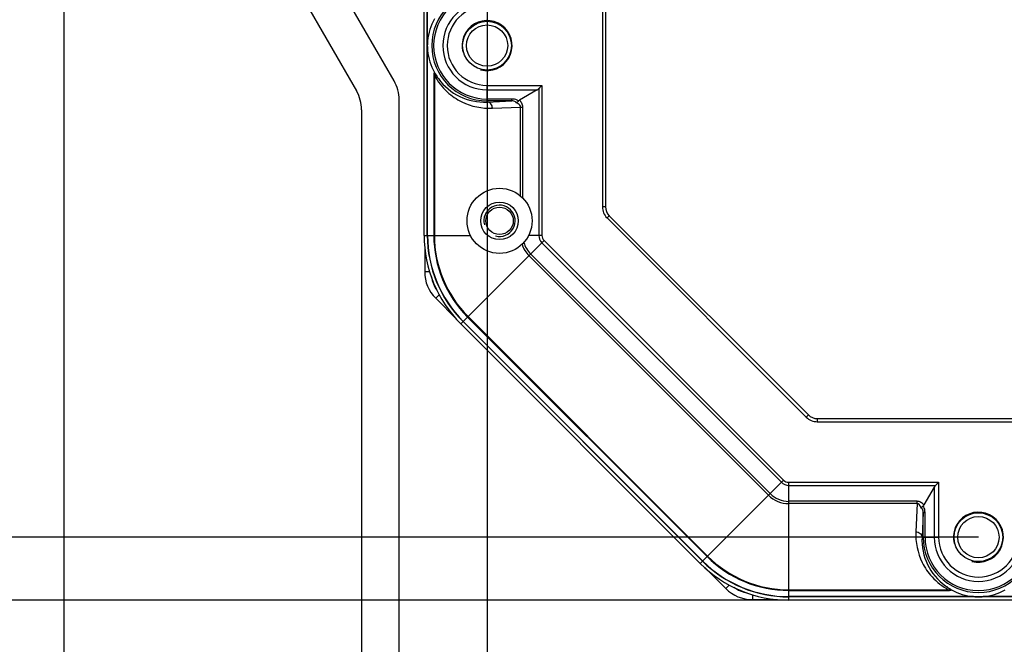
# Model space of a CAD drawing. Header units: millimetres. Extents: x 0 to 420, y 0 to 297.
# Tile 6 of 50: x 63 to 94, y 170 to 190. Entities that reach past the tile are written whole.
import ezdxf

# ---------------------------------------------------------------- set-up
doc = ezdxf.new("R2010")
doc.units = ezdxf.units.MM
doc.header["$LTSCALE"] = 23.1
doc.layers.get('0').update_dxf_attribs({"linetype": 'CONTINUOUS'})
doc.layers.add('02___PRT_ALL_AXES', color=7, linetype='CONTINUOUS')
doc.layers.add('DIM_PILOTEES', color=7, linetype='CONTINUOUS')
doc.styles.get("Standard").update_dxf_attribs({"font": 'txt', "width": 0.7})
doc.dimstyles.new('DIMSTYLE_1', dxfattribs={"dimtxt": 2.5, "dimasz": 3.5, "dimexe": 2, "dimexo": 0, "dimtad": 1, "dimlfac": 2.5, "dimdsep": 46, "dimtxsty": 'Standard', "dimblk": '_FILLED', "dimblk1": '_FILLED', "dimblk2": '_FILLED', "dimcen": 0.09, "dimazin": 2, "dimtp": 0.5, "dimtm": 0.5, "dimtfac": 1, "dimtofl": 0, "dimtmove": 0, "dimatfit": 3, "dimldrblk": '_FILLED', "dimfxl": 0, "dimtolj": 1, "dimarcsym": 0})
doc.dimstyles.new('DIMSTYLE_2', dxfattribs={"dimtxt": 2.5, "dimasz": 3.5, "dimexe": 2, "dimexo": 0, "dimtad": 1, "dimdec": 1, "dimlfac": 2.5, "dimdsep": 46, "dimtxsty": 'Standard', "dimblk": '_FILLED', "dimblk1": '_FILLED', "dimblk2": '_FILLED', "dimcen": 0.09, "dimazin": 2, "dimtp": 0.5, "dimtm": 0.5, "dimtfac": 1, "dimtdec": 1, "dimtofl": 0, "dimtmove": 0, "dimatfit": 3, "dimldrblk": '_FILLED', "dimfxl": 0, "dimtolj": 1, "dimarcsym": 0})

# ---------------------------------------------------------------- blocks, each defined once
blk = doc.blocks.new('_FILLED')
at = {"color": 0, "linetype": 'ByBlock'}
blk.add_solid([(0, 0), (-1, 0.1429), (-1, -0.1429)], dxfattribs=at)
blk = doc.blocks.new('*D1')
at = {"layer": 'DIM_PILOTEES', "color": 2, "linetype": 'Continuous'}
for p, q in [((63.929, 210.222), (63.929, 113.282)), ((170.409, 210.222), (170.409, 113.282)), ((63.929, 115.282), (117.169, 115.282)), ((170.409, 115.282), (117.169, 115.282))]:
    blk.add_line(p, q, dxfattribs=at)
at = {"layer": 'DIM_PILOTEES', "color": 2, "linetype": 'Continuous', "xscale": 3.5, "yscale": 3.5, "zscale": 3.5, "rotation": 180}
blk.add_blockref('_FILLED', (63.929, 115.282), dxfattribs=at)
at = {"layer": 'DIM_PILOTEES', "color": 2, "linetype": 'Continuous', "xscale": 3.5, "yscale": 3.5, "zscale": 3.5}
blk.add_blockref('_FILLED', (170.409, 115.282), dxfattribs=at)
at = {"layer": 'DIM_PILOTEES', "color": 2, "linetype": 'Continuous', "insert": (117.169, 118.407), "char_height": 2.5, "width": 13.92857, "attachment_point": 2, "line_spacing_factor": 0.9}
blk.add_mtext('{\\ftxt;\\W0.0001;\\H0.0001;\\~}{\\ftxt;\\W3.7142857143;\\H2.5; }{\\ftxt;\\W0.0001;\\H0.0001;\\~}', dxfattribs=at)
blk = doc.blocks.new('*D2')
at = {"layer": 'DIM_PILOTEES', "color": 2, "linetype": 'Continuous'}
for p, q in [((87.106, 254.508), (51.496, 254.508)), ((53.496, 254.508), (53.496, 212.788)), ((53.496, 171.068), (53.496, 212.788)), ((87.106, 171.068), (51.496, 171.068))]:
    blk.add_line(p, q, dxfattribs=at)
at = {"layer": 'DIM_PILOTEES', "color": 2, "linetype": 'Continuous', "xscale": 3.5, "yscale": 3.5, "zscale": 3.5}
for p, rotation in [((53.496, 254.508), 90), ((53.496, 171.068), 270)]:
    blk.add_blockref('_FILLED', p, dxfattribs=dict(at, rotation=rotation))
at = {"layer": 'DIM_PILOTEES', "color": 2, "linetype": 'Continuous', "insert": (50.371, 212.788), "char_height": 2.5, "width": 13.92857, "attachment_point": 2, "rotation": 90, "line_spacing_factor": 0.9}
blk.add_mtext('{\\ftxt;\\W0.0001;\\H0.0001;\\~}{\\ftxt;\\W3.7142857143;\\H2.5; }{\\ftxt;\\W0.0001;\\H0.0001;\\~}', dxfattribs=at)
blk = doc.blocks.new('*D3')
at = {"layer": 'DIM_PILOTEES', "color": 2, "linetype": 'Continuous'}
for p, q in [((87.106, 254.508), (43.828, 254.508)), ((45.828, 254.508), (45.828, 198.448)), ((45.828, 142.388), (45.828, 198.448)), ((77.049, 142.388), (43.828, 142.388))]:
    blk.add_line(p, q, dxfattribs=at)
at = {"layer": 'DIM_PILOTEES', "color": 2, "linetype": 'Continuous', "xscale": 3.5, "yscale": 3.5, "zscale": 3.5}
for p, rotation in [((45.828, 254.508), 90), ((45.828, 142.388), 270)]:
    blk.add_blockref('_FILLED', p, dxfattribs=dict(at, rotation=rotation))
at = {"layer": 'DIM_PILOTEES', "color": 2, "linetype": 'Continuous', "insert": (42.703, 198.448), "char_height": 2.5, "width": 13.66071, "attachment_point": 2, "rotation": 90, "line_spacing_factor": 0.9}
blk.add_mtext('{\\ftxt;\\W0.0001;\\H0.0001;\\~}{\\ftxt;\\W3.6428571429;\\H2.5; }{\\ftxt;\\W0.0001;\\H0.0001;\\~}', dxfattribs=at)
blk = doc.blocks.new('*D6')
at = {"layer": 'DIM_PILOTEES', "color": 2, "linetype": 'Continuous'}
for p, q in [((77.46, 236.788), (77.46, 129.632)), ((156.878, 236.788), (156.878, 129.632)), ((77.46, 131.632), (117.169, 131.632)), ((156.878, 131.632), (117.169, 131.632))]:
    blk.add_line(p, q, dxfattribs=at)
at = {"layer": 'DIM_PILOTEES', "color": 2, "linetype": 'Continuous', "xscale": 3.5, "yscale": 3.5, "zscale": 3.5, "rotation": 180}
blk.add_blockref('_FILLED', (77.46, 131.632), dxfattribs=at)
at = {"layer": 'DIM_PILOTEES', "color": 2, "linetype": 'Continuous', "xscale": 3.5, "yscale": 3.5, "zscale": 3.5}
blk.add_blockref('_FILLED', (156.878, 131.632), dxfattribs=at)
at = {"layer": 'DIM_PILOTEES', "color": 2, "linetype": 'Continuous', "insert": (117.169, 134.757), "char_height": 2.5, "width": 12.85714, "attachment_point": 2, "line_spacing_factor": 0.9}
blk.add_mtext('{\\ftxt;\\W0.0001;\\H0.0001;\\~}{\\ftxt;\\W3.4285714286;\\H2.5; }{\\ftxt;\\W0.0001;\\H0.0001;\\~}', dxfattribs=at)
blk = doc.blocks.new('*D7')
at = {"layer": 'DIM_PILOTEES', "color": 2, "linetype": 'Continuous'}
for p, q in [((93.169, 252.497), (59.64, 252.497)), ((61.64, 252.497), (61.64, 212.788)), ((61.64, 173.079), (61.64, 212.788)), ((93.169, 173.079), (59.64, 173.079))]:
    blk.add_line(p, q, dxfattribs=at)
at = {"layer": 'DIM_PILOTEES', "color": 2, "linetype": 'Continuous', "xscale": 3.5, "yscale": 3.5, "zscale": 3.5}
for p, rotation in [((61.64, 252.497), 90), ((61.64, 173.079), 270)]:
    blk.add_blockref('_FILLED', p, dxfattribs=dict(at, rotation=rotation))
at = {"layer": 'DIM_PILOTEES', "color": 2, "linetype": 'Continuous', "insert": (58.515, 212.788), "char_height": 2.5, "width": 12.85714, "attachment_point": 2, "rotation": 90, "line_spacing_factor": 0.9}
blk.add_mtext('{\\ftxt;\\W0.0001;\\H0.0001;\\~}{\\ftxt;\\W3.4285714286;\\H2.5; }{\\ftxt;\\W0.0001;\\H0.0001;\\~}', dxfattribs=at)

msp = doc.modelspace()

# ---------------------------------------------------------------- linework, layer by layer
at = {"color": 7, "linetype": 'Continuous'}
for p, q in [((75.449, 182.7251), (75.449, 242.8514)), ((75.5516, 182.7251), (75.5516, 242.8514)), ((81.149, 241.9401), (81.149, 183.6364)), ((81.249, 241.9401), (81.249, 183.6364)), ((75.5592, 188.9433), (75.5592, 236.6331)), ((74.4883, 187.66), (70.8098, 194.0313)), ((69.6098, 193.7098), (73.2883, 187.3385)), ((75.5592, 182.7251), (75.5592, 188.6331)), ((75.758, 187.8355), (75.758, 182.7251)), ((75.7777, 187.8355), (75.758, 187.8355)), ((75.7777, 187.8355), (75.7778, 182.7251)), ((77.4603, 186.9857), (77.4603, 187.515)), ((77.4603, 187.515), (79.2149, 187.515)), ((77.4603, 187.3754), (79.0626, 187.3754)), ((79.0626, 187.3754), (78.4937, 187.0408)), ((79.2149, 187.515), (79.1154, 187.4155)), ((79.1154, 187.4155), (79.1154, 182.7251)), ((79.2149, 187.515), (79.2149, 182.7251)), ((74.649, 143.5882), (74.649, 187.06)), ((78.2509, 187.0814), (77.4603, 187.0814)), ((77.4603, 186.9857), (78.2509, 187.0211)), ((78.2509, 187.0211), (77.4603, 187.0211)), ((78.2509, 187.0211), (78.2509, 187.0814)), ((73.449, 186.7385), (73.449, 143.5882)), ((77.6328, 186.7858), (78.5325, 186.826)), ((78.5325, 183.9816), (78.5325, 186.826)), ((78.5325, 186.826), (78.6056, 186.826)), ((78.6056, 183.9129), (78.6056, 186.826)), ((81.249, 183.6364), (81.149, 183.6364)), ((81.3662, 183.3535), (81.2955, 183.2828)), ((81.2955, 183.2828), (87.6636, 176.9147)), ((81.3662, 183.3535), (87.7343, 176.9854)), ((75.449, 182.7251), (76.9295, 182.7251)), ((79.2149, 182.7251), (78.7911, 182.7251)), ((75.4667, 182.3696), (75.4667, 181.5611)), ((76.6206, 179.8967), (79.2835, 182.5595)), ((79.2131, 182.4892), (86.87, 174.8323)), ((79.2835, 182.5595), (86.9403, 174.9027)), ((86.4578, 174.4201), (78.8009, 182.077)), ((86.5095, 174.4718), (78.8526, 182.1287)), ((75.6224, 181.5611), (75.4667, 181.5611)), ((75.9302, 180.825), (75.8181, 180.7129)), ((75.8181, 180.7129), (76.4902, 180.0407)), ((76.8391, 180.1151), (84.4959, 172.4583)), ((76.8531, 180.1291), (84.5099, 172.4723)), ((84.2775, 172.2398), (76.6206, 179.8967)), ((84.35, 172.3123), (76.6931, 179.9692)), ((84.3554, 172.3177), (76.6985, 179.9746)), ((87.7343, 176.9854), (87.6636, 176.9147)), ((88.0172, 176.8682), (88.0172, 176.7682)), ((88.0172, 176.8682), (146.3209, 176.8682)), ((88.0172, 176.7682), (146.3209, 176.7682)), ((84.2775, 172.2398), (86.9403, 174.9027)), ((87.1059, 171.0682), (87.1059, 174.8341)), ((87.1059, 174.8341), (91.8958, 174.8341)), ((87.1059, 174.7346), (91.7963, 174.7346)), ((91.7963, 174.7346), (91.8958, 174.8341)), ((91.7963, 174.7346), (91.8189, 174.7574)), ((91.8958, 174.8341), (91.8958, 173.0795)), ((91.7562, 174.6818), (91.4215, 174.1129)), ((91.7562, 174.6818), (91.7562, 173.0795)), ((91.2068, 174.2248), (87.1059, 174.2248)), ((91.2068, 174.1517), (87.1059, 174.1517)), ((91.2068, 174.1517), (91.1666, 173.252)), ((91.2068, 174.1517), (91.2068, 174.2248)), ((91.4019, 173.8701), (91.3665, 173.0795)), ((91.4019, 173.0795), (91.4019, 173.8701)), ((91.4019, 173.8701), (91.4622, 173.8701)), ((91.4622, 173.0795), (91.4622, 173.8701)), ((91.3665, 173.0795), (91.8958, 173.0795)), ((84.4215, 172.1095), (85.0937, 171.4373)), ((85.2058, 171.5494), (85.0937, 171.4373)), ((85.9419, 171.2416), (85.9419, 171.0859)), ((87.1059, 171.397), (92.2164, 171.397)), ((87.1059, 171.3772), (92.2164, 171.3772)), ((92.2164, 171.397), (92.2164, 171.3772)), ((85.9419, 171.0859), (86.7504, 171.0859)), ((93.0139, 171.1784), (87.1059, 171.1784)), ((147.2322, 171.1708), (87.1059, 171.1708)), ((147.2322, 171.0682), (87.1059, 171.0682)), ((141.0139, 171.1784), (93.3241, 171.1784))]:
    msp.add_line(p, q, dxfattribs=at)
for points in [[(79.149, 187.4492), (79.1323, 187.4323), (79.1154, 187.4155)], [(79.2149, 187.515), (79.1986, 187.4988), (79.1823, 187.4824)], [(91.8189, 174.7574), (91.869, 174.8071), (91.8958, 174.8341)]]:
    msp.add_lwpolyline(points, dxfattribs=at)
for centre, radius in [((77.4603, 188.7882), 0.78), ((77.4603, 188.7882), 0.66), ((77.8603, 183.1882), 1.04), ((77.8603, 183.1882), 0.6), ((77.8603, 183.1882), 0.44), ((93.169, 173.0795), 0.78), ((93.169, 173.0795), 0.66)]:
    msp.add_circle(centre, radius, dxfattribs=at)
for centre, radius, start, end in [((77.4603, 188.7882), 1.7672, 90, 270), ((77.4603, 188.7882), 1.7068, 90, 270), ((77.4603, 188.7882), 1.4128, 90, 270), ((77.4603, 188.7882), 1.2733, 90, 270), ((77.2878, 188.7878), 1.7356, 150.45161, 174.85681), ((77.4666, 188.7719), 1.9151, 174.86486, 179.5121), ((77.4666, 188.8046), 1.9151, 180.48787, 185.13517), ((77.2861, 188.7882), 1.7338, 185.1307, 209.56173), ((73.449, 187.06), 1.2, 0, 30), ((77.3704, 188.7906), 1.8071, 215.82527, 272.85041), ((72.249, 186.7385), 1.2, 0, 30), ((81.649, 183.6364), 0.5, 180, 225), ((81.649, 183.6364), 0.4, 180, 225), ((79.449, 182.7251), 4, 180, 225), ((79.449, 182.7251), 3.8975, 180, 225), ((79.449, 182.7251), 3.8898, 180, 225), ((79.449, 182.7251), 3.691, 180, 225), ((79.449, 182.7251), 3.6713, 180, 225), ((79.449, 182.7251), 0.3336, 180, 225), ((79.449, 182.7251), 0.2342, 180, 225), ((79.449, 182.7251), 0.9166, 198.2455, 225), ((79.449, 182.7251), 0.8435, 195.63503, 225), ((76.6665, 181.5612), 1.1997, 180.0031, 224.9969), ((76.6663, 181.5611), 0.9996, 189.23797, 216.11032), ((88.0172, 177.2682), 0.5, 225, 270), ((88.0172, 177.2682), 0.4, 225, 270), ((87.1059, 175.0682), 0.3336, 225, 270), ((87.1059, 175.0682), 0.2342, 225, 270), ((87.1059, 175.0682), 0.9166, 225, 270), ((87.1059, 175.0682), 0.8435, 225, 270), ((93.1715, 172.9896), 1.8072, 177.15092, 234.16968), ((93.169, 173.0795), 1.7672, 180, 360), ((93.169, 173.0795), 1.7068, 180, 360), ((93.169, 173.0795), 1.4128, 180, 360), ((93.169, 173.0795), 1.2733, 180, 360), ((87.1059, 175.0682), 4, 225, 270), ((87.1059, 175.0682), 3.8975, 225, 270), ((87.1059, 175.0682), 3.8898, 225, 270), ((87.1059, 175.0682), 3.691, 225, 270), ((87.1059, 175.0682), 3.6713, 225, 270), ((85.942, 172.2857), 1.1997, 225.00309, 269.99691), ((85.9419, 172.2855), 0.9996, 233.89053, 260.76088), ((93.1695, 172.907), 1.7356, 240.45159, 264.85682), ((93.1691, 172.9053), 1.7338, 275.13069, 299.56173), ((93.1854, 173.0858), 1.9151, 264.86488, 269.51216), ((93.1527, 173.0858), 1.9151, 270.48784, 275.13512)]:
    msp.add_arc(centre, radius, start, end, dxfattribs=at)
at = {"color": 2, "linetype": 'Continuous'}
msp.add_arc((77.8603, 183.1882), 0.5, 255, 195, dxfattribs=at)
at = {"color": 7, "linetype": 'Continuous'}
for centre, major_axis, start_param, end_param in [((78.8126, 187.515), (0.349, 0), -0.7723082, -0.5203639), ((91.8958, 174.4318), (0, 0.349), 0.5203639, 0.7723082)]:
    msp.add_ellipse(centre, major_axis=major_axis, ratio=0.5730452, start_param=start_param, end_param=end_param, dxfattribs=at)
for points, knots in [([(75.778, 187.9328), (75.7677, 187.9261), (75.7593, 187.8884), (75.758, 187.8569), (75.758, 187.8355)], [0, 0, 0, 0, 0.3644187, 1, 1, 1, 1]), ([(75.778, 187.9328), (75.7871, 187.9167), (75.8262, 187.848), (75.8696, 187.7818), (75.9051, 187.7329)], [0, 0, 0, 0, 0.23485, 1, 1, 1, 1]), ([(75.9052, 187.7328), (75.8926, 187.7499), (75.874, 187.7758), (75.8495, 187.8105), (75.8313, 187.8361), (75.8134, 187.8605), (75.7983, 187.8789), (75.7874, 187.8889), (75.7797, 187.8915), (75.7739, 187.8854), (75.7738, 187.875), (75.774, 187.8579), (75.7762, 187.8444), (75.7778, 187.8355)], [0, 0, 0, 0, 0.2449715, 0.3675425, 0.4889333, 0.6070195, 0.7159608, 0.7613293, 0.7796133, 0.801086, 0.8440748, 0.8963965, 1, 1, 1, 1]), ([(75.7777, 187.8355), (75.884, 187.6392), (76.1433, 187.308), (76.7628, 186.884), (77.3003, 186.771), (77.6328, 186.7858)], [0, 0, 0, 0, 0.3000631, 0.5524848, 1, 1, 1, 1]), ([(77.6328, 186.7858), (77.6322, 186.8356), (77.6008, 186.9346), (77.5053, 186.985), (77.4603, 186.9857)], [0, 0, 0, 0, 0.5255066, 1, 1, 1, 1]), ([(78.4624, 187.0171), (78.449, 187.0283), (78.3859, 187.0693), (78.3081, 187.0814), (78.2509, 187.0814)], [0, 0, 0, 0, 0.2332296, 1, 1, 1, 1]), ([(78.3864, 186.9607), (78.3842, 186.9702), (78.3567, 187.0176), (78.2931, 187.0214), (78.2509, 187.0211)], [0, 0, 0, 0, 0.1872794, 1, 1, 1, 1]), ([(78.4624, 187.0171), (78.4552, 187.01), (78.4324, 186.9884), (78.4066, 186.9683), (78.3864, 186.9607)], [0, 0, 0, 0, 0.3186314, 1, 1, 1, 1]), ([(78.6056, 186.826), (78.6056, 186.8682), (78.5806, 186.9517), (78.5243, 187.0143), (78.4937, 187.0407)], [0, 0, 0, 0, 0.5109235, 1, 1, 1, 1]), ([(78.5325, 186.826), (78.5327, 186.8458), (78.5017, 186.9142), (78.4328, 186.9437), (78.3864, 186.9607)], [0, 0, 0, 0, 0.2864133, 1, 1, 1, 1]), ([(91.4215, 174.1129), (91.3951, 174.1435), (91.3325, 174.1998), (91.249, 174.2248), (91.2068, 174.2248)], [0, 0, 0, 0, 0.4890473, 1, 1, 1, 1]), ([(91.3415, 174.0056), (91.336, 174.0206), (91.3117, 174.0809), (91.2582, 174.1522), (91.2068, 174.1517)], [0, 0, 0, 0, 0.2377501, 1, 1, 1, 1]), ([(91.3415, 174.0056), (91.3436, 174.0112), (91.3575, 174.0398), (91.3798, 174.0632), (91.3979, 174.0816)], [0, 0, 0, 0, 0.1878189, 1, 1, 1, 1]), ([(91.4622, 173.8701), (91.4622, 173.8898), (91.4582, 173.9638), (91.4336, 174.0401), (91.3983, 174.082)], [0, 0, 0, 0, 0.2645671, 1, 1, 1, 1]), ([(91.4019, 173.8701), (91.402, 173.8849), (91.4011, 173.9333), (91.3765, 173.9974), (91.3415, 174.0056)], [0, 0, 0, 0, 0.2914793, 1, 1, 1, 1]), ([(91.1666, 173.252), (91.1517, 172.9195), (91.2649, 172.3819), (91.6889, 171.7625), (92.0201, 171.5032), (92.2164, 171.397)], [0, 0, 0, 0, 0.4475334, 0.6999611, 1, 1, 1, 1]), ([(91.1666, 173.252), (91.2164, 173.2514), (91.3154, 173.22), (91.3658, 173.1245), (91.3665, 173.0795)], [0, 0, 0, 0, 0.5255065, 1, 1, 1, 1]), ([(92.2164, 171.397), (92.2252, 171.3954), (92.2386, 171.3935), (92.2556, 171.3927), (92.2658, 171.3936), (92.2721, 171.3989), (92.2701, 171.4071), (92.2625, 171.414), (92.2528, 171.4234), (92.2373, 171.4355), (92.2167, 171.4507), (92.1911, 171.4689), (92.1565, 171.4933), (92.1307, 171.5119), (92.1136, 171.5244)], [0, 0, 0, 0, 0.1030965, 0.1561583, 0.1961649, 0.2196959, 0.2382313, 0.28438, 0.3369786, 0.3934233, 0.5114886, 0.6328559, 0.7553388, 1, 1, 1, 1]), ([(92.1136, 171.5244), (92.1625, 171.4888), (92.2288, 171.4454), (92.2975, 171.4063), (92.3136, 171.3971)], [0, 0, 0, 0, 0.7650631, 1, 1, 1, 1]), ([(92.2164, 171.3772), (92.2377, 171.3772), (92.2694, 171.3785), (92.3067, 171.387), (92.3136, 171.3971)], [0, 0, 0, 0, 0.6350626, 1, 1, 1, 1])]:
    msp.add_open_spline(points, degree=3, knots=knots, dxfattribs=at)
for points in [[(78.4624, 187.0171), (78.4717, 187.0263), (78.4824, 187.0341), (78.4937, 187.0408)], [(91.4215, 174.1129), (91.415, 174.1018), (91.4073, 174.0912), (91.3983, 174.082)]]:
    msp.add_open_spline(points, degree=3, dxfattribs=at)
at = {"layer": '02___PRT_ALL_AXES', "color": 2, "linetype": 'Continuous'}
for centre in [(77.4603, 188.7882), (93.169, 173.0795)]:
    msp.add_arc(centre, 0.8, 255, 195, dxfattribs=at)

# ---------------------------------------------------------------- dimensions: what is measured, and where the dimension line sits
at = {"layer": 'DIM_PILOTEES', "color": 2, "linetype": 'Continuous'}
for base, p1, p2, angle, text, dimstyle, picture, middle in [((45.8282, 254.5082), (77.049, 142.3882), (87.1059, 254.5082), 90, '{\\ftxt;\\W0.0001;\\H0.0001;\\~}{\\ftxt;\\W3.6428571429;\\H2.5; }{\\ftxt;\\W0.0001;\\H0.0001;\\~}', 'DIMSTYLE_1', '*D3', (45.8282, 198.0911)), ((53.4963, 254.5082), (87.1059, 171.0682), (87.1059, 254.5082), 90, '{\\ftxt;\\W0.0001;\\H0.0001;\\~}{\\ftxt;\\W3.7142857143;\\H2.5; }{\\ftxt;\\W0.0001;\\H0.0001;\\~}', 'DIMSTYLE_1', '*D2', (53.4963, 212.4311)), ((61.64, 173.0795), (93.169, 252.497), (93.169, 173.0795), 270, '{\\ftxt;\\W0.0001;\\H0.0001;\\~}{\\ftxt;\\W3.4285714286;\\H2.5; }{\\ftxt;\\W0.0001;\\H0.0001;\\~}', 'DIMSTYLE_2', '*D7', (61.64, 212.4311))]:
    dim = msp.add_linear_dim(base=base, p1=p1, p2=p2, angle=angle, text=text, dimstyle=dimstyle, dxfattribs=at)
    dim.commit()
    dim.dimension.update_dxf_attribs({"geometry": picture, "text_midpoint": middle, "dimtype": 160})
for base, p1, p2, text, dimstyle, picture, middle in [((156.8778, 131.6318), (77.4603, 236.7882), (156.8778, 236.7882), '{\\ftxt;\\W0.0001;\\H0.0001;\\~}{\\ftxt;\\W3.4285714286;\\H2.5; }{\\ftxt;\\W0.0001;\\H0.0001;\\~}', 'DIMSTYLE_2', '*D6', (116.8119, 131.6318)), ((170.409, 115.2821), (63.929, 210.2217), (170.409, 210.2217), '{\\ftxt;\\W0.0001;\\H0.0001;\\~}{\\ftxt;\\W3.7142857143;\\H2.5; }{\\ftxt;\\W0.0001;\\H0.0001;\\~}', 'DIMSTYLE_1', '*D1', (116.8119, 115.2821))]:
    dim = msp.add_linear_dim(base=base, p1=p1, p2=p2, text=text, dimstyle=dimstyle, dxfattribs=at)
    dim.commit()
    dim.dimension.update_dxf_attribs({"geometry": picture, "text_midpoint": middle, "dimtype": 160})

doc.saveas('drawing.dxf')
